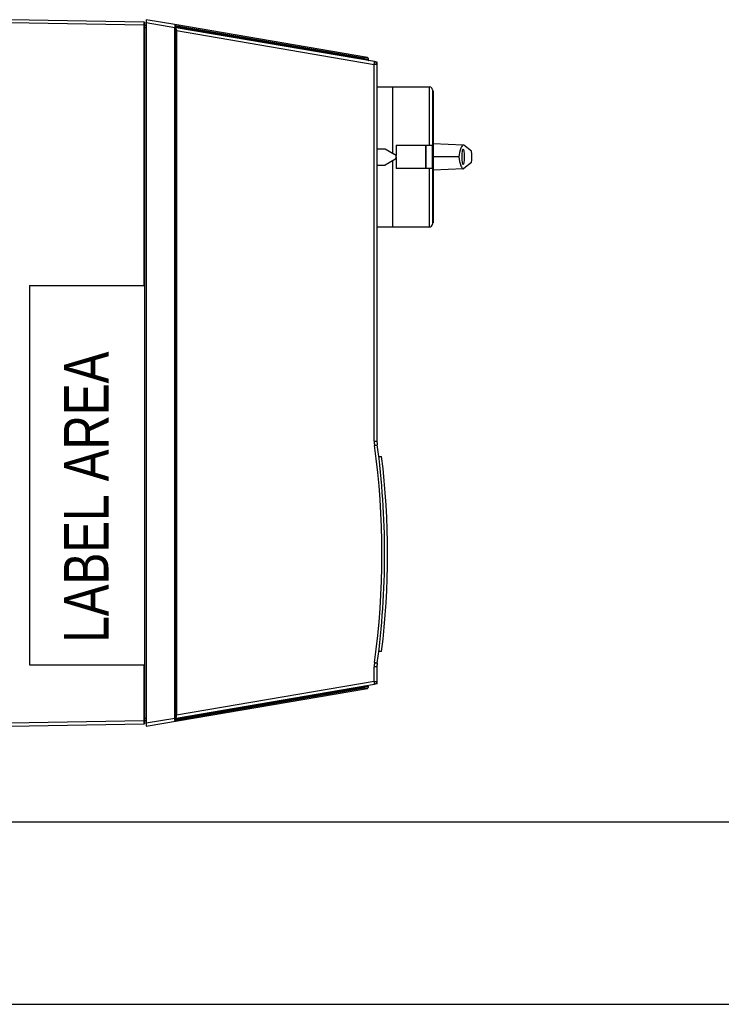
# Model space of a CAD drawing. Header units: inches. Extents: x 0 to 82.7, y 0 to 58.5.
# Tile 16 of 67: x 34.5 to 43.9, y 0 to 13.3. Entities that reach past the tile are written whole.
import ezdxf

# ---------------------------------------------------------------- set-up
doc = ezdxf.new("R2010")
doc.units = ezdxf.units.IN
doc.header["$LTSCALE"] = 4.547244
doc.header["$MEASUREMENT"] = 0
doc.layers.get('0').update_dxf_attribs({"linetype": 'CONTINUOUS'})
doc.styles.add('TEXTSTYLE_6', font='txt', dxfattribs={"width": 0.8})

msp = doc.modelspace()

# ---------------------------------------------------------------- linework, layer by layer
at = {"color": 7, "linetype": 'CONTINUOUS'}
for p, q in [((36.157, 13.246), (34.344, 13.278)), ((36.184, 13.278), (36.184, 3.75)), ((36.568, 13.212), (36.184, 13.278)), ((34.344, 13.239), (36.157, 13.207)), ((36.157, 13.246), (36.161, 13.245)), ((36.157, 13.227), (36.157, 13.246)), ((36.157, 13.222), (36.157, 13.227)), ((36.157, 13.207), (36.157, 13.222)), ((36.157, 9.695), (36.157, 13.207)), ((36.161, 13.207), (36.157, 13.207)), ((36.161, 13.245), (36.161, 3.783)), ((36.161, 13.204), (36.184, 13.204)), ((36.184, 13.17), (36.161, 13.17)), ((36.184, 13.238), (36.567, 13.173)), ((36.567, 3.855), (36.567, 13.173)), ((36.578, 13.173), (36.567, 13.173)), ((39.166, 12.768), (36.569, 13.212)), ((36.578, 13.201), (36.628, 13.191)), ((36.578, 3.828), (36.578, 13.2)), ((36.584, 13.18), (36.579, 13.181)), ((36.618, 13.175), (36.584, 13.18)), ((39.262, 12.713), (36.588, 13.17)), ((36.628, 13.173), (36.618, 13.175)), ((36.628, 13.191), (36.628, 13.173)), ((36.628, 13.191), (39.126, 12.764)), ((39.126, 12.747), (36.628, 13.173)), ((36.589, 13.13), (36.578, 13.13)), ((36.589, 13.13), (36.589, 3.898)), ((36.589, 13.13), (39.257, 12.674)), ((39.126, 12.747), (39.126, 12.764)), ((39.136, 12.763), (39.126, 12.764)), ((39.153, 12.76), (39.136, 12.763)), ((39.16, 12.759), (39.153, 12.76)), ((39.166, 12.758), (39.16, 12.759)), ((39.17, 12.758), (39.166, 12.758)), ((39.176, 12.757), (39.17, 12.758)), ((39.176, 12.757), (39.176, 12.737)), ((39.176, 12.737), (39.126, 12.747)), ((39.257, 7.596), (39.257, 12.674)), ((39.294, 12.674), (39.257, 12.674)), ((39.298, 12.706), (39.274, 12.708)), ((39.294, 12.674), (39.294, 7.596)), ((39.298, 12.452), (39.298, 12.706)), ((39.298, 12.452), (39.294, 12.452)), ((39.294, 12.372), (40.003, 12.372)), ((39.507, 11.478), (39.507, 12.372)), ((40.003, 11.585), (40.003, 12.372)), ((40.042, 12.333), (40.042, 10.522)), ((40.054, 12.317), (40.042, 12.317)), ((40.054, 12.317), (40.054, 10.538)), ((39.554, 11.585), (40.039, 11.585)), ((39.554, 11.585), (39.554, 11.445)), ((39.948, 11.585), (39.948, 11.27)), ((39.956, 11.27), (39.956, 11.585)), ((40.039, 11.585), (40.039, 11.27)), ((40.457, 11.587), (40.054, 11.605)), ((40.571, 11.504), (40.466, 11.584)), ((39.294, 11.538), (39.403, 11.538)), ((39.403, 11.538), (39.535, 11.462)), ((39.554, 11.428), (39.554, 11.27)), ((40.397, 11.428), (40.054, 11.428)), ((39.294, 11.317), (39.403, 11.317)), ((39.535, 11.393), (39.403, 11.317)), ((39.507, 10.483), (39.507, 11.378)), ((40.571, 11.351), (40.466, 11.271)), ((40.039, 11.27), (39.554, 11.27)), ((40.003, 10.483), (40.003, 11.27)), ((40.457, 11.268), (40.054, 11.25)), ((40.054, 10.538), (40.042, 10.538)), ((39.294, 10.483), (40.003, 10.483)), ((34.609, 9.695), (34.609, 4.577)), ((34.609, 9.695), (36.161, 9.695)), ((39.257, 7.596), (39.294, 7.596)), ((39.318, 7.388), (39.357, 7.388)), ((39.357, 4.758), (39.318, 4.758)), ((34.609, 4.577), (36.161, 4.577)), ((36.157, 3.821), (36.157, 4.577)), ((39.294, 4.551), (39.257, 4.551)), ((39.257, 4.354), (39.257, 4.551)), ((39.294, 4.551), (39.294, 4.354)), ((39.298, 4.576), (39.296, 4.577)), ((39.298, 4.322), (39.298, 4.576)), ((36.184, 3.75), (39.166, 4.26)), ((36.588, 3.859), (39.262, 4.316)), ((39.257, 4.354), (36.589, 3.898)), ((36.628, 3.855), (39.126, 4.282)), ((39.126, 4.264), (36.628, 3.837)), ((39.126, 4.282), (39.176, 4.291)), ((39.126, 4.264), (39.126, 4.282)), ((39.126, 4.264), (39.136, 4.265)), ((39.136, 4.265), (39.17, 4.271)), ((39.17, 4.271), (39.176, 4.272)), ((39.176, 4.291), (39.176, 4.291)), ((39.176, 4.291), (39.176, 4.272)), ((39.257, 4.354), (39.294, 4.354)), ((39.298, 4.322), (39.274, 4.32)), ((36.161, 3.859), (36.184, 3.859)), ((36.567, 3.855), (36.184, 3.79)), ((36.567, 3.855), (36.578, 3.855)), ((36.594, 3.85), (36.601, 3.851)), ((36.601, 3.851), (36.618, 3.853)), ((36.618, 3.853), (36.628, 3.855)), ((36.628, 3.855), (36.628, 3.837)), ((36.157, 3.821), (34.344, 3.79)), ((34.344, 3.75), (36.157, 3.782)), ((36.161, 3.821), (36.157, 3.821)), ((36.157, 3.816), (36.157, 3.821)), ((36.157, 3.802), (36.157, 3.816)), ((36.157, 3.782), (36.161, 3.783)), ((36.184, 3.824), (36.161, 3.824)), ((36.578, 3.847), (36.584, 3.848)), ((36.579, 3.828), (36.578, 3.828)), ((36.628, 3.837), (36.579, 3.828)), ((36.584, 3.848), (36.588, 3.849)), ((36.588, 3.849), (36.594, 3.85)), ((2.953, 2.461), (79.724, 2.461)), ((0, 0), (82.677, 0))]:
    msp.add_line(p, q, dxfattribs=at)
for centre, radius, start, end in [((36.157, 13.238), 0.00787, 59.9999, 89), ((34.452, 13.279), 2.117, 357.1352, 357.2748), ((36.566, 13.201), 0.0118, 0, 80.3026), ((36.59, 13.181), 0.0118, 180, 260.3026), ((36.598, 13.188), 0.0197, 223.9852, 251.0998), ((38.435, 13.222), 1.848, 182.2377, 182.6979), ((38.812, 13.239), 2.226, 182.6808, 182.8168), ((39.164, 12.757), 0.0118, 0, 80.3026), ((39.188, 12.737), 0.0118, 180, 260.3026), ((39.255, 12.674), 0.0394, 0, 80.3026), ((40.003, 12.333), 0.0394, 0, 90), ((39.515, 11.428), 0.0394, 300, 60), ((40.003, 10.522), 0.0394, 270, 360), ((39.691, 7.596), 0.434, 180.0042, 187.6596), ((39.688, 7.596), 0.394, 180, 187.6641), ((28.375, 6.073), 10.985, 352.3363, 7.6637), ((28.373, 6.073), 11.024, 352.3359, 7.6641), ((28.412, 6.073), 11.024, 353.1491, 6.8509), ((39.691, 4.55), 0.434, 172.3404, 179.9958), ((39.688, 4.551), 0.394, 172.3359, 180), ((39.164, 4.272), 0.0118, 279.6974, 360), ((39.255, 4.354), 0.0394, 279.6974, 360), ((34.587, 3.756), 1.983, 2.4374, 2.8735), ((36.59, 3.847), 0.0118, 99.6974, 180), ((36.598, 3.84), 0.0197, 108.8932, 135.9899), ((38.261, 3.814), 1.675, 177.2815, 177.9353), ((38.812, 3.789), 2.226, 177.1832, 177.3195), ((36.157, 3.79), 0.00787, 271, 300.0001), ((35.045, 3.776), 1.524, 2.2578, 2.4313), ((35.526, 3.794), 1.043, 1.8312, 2.2783), ((36.566, 3.828), 0.0118, 279.6974, 360)]:
    msp.add_arc(centre, radius, start, end, dxfattribs=at)
msp.add_ellipse((40.457, 11.428), major_axis=(0, 0.106), ratio=0.122785, dxfattribs=at)
msp.add_ellipse((40.457, 11.428), major_axis=(0, 0.931), ratio=0.122786, start_param=-1.65352, end_param=-1.488072, dxfattribs=at)
for points, knots in [([(36.568, 13.212), (36.569, 13.212), (36.567, 13.207), (36.569, 13.202), (36.567, 13.19), (36.567, 13.183), (36.567, 13.178)], [0, 0, 0, 0, 0.074794, 0.286938, 0.608871, 1, 1, 1, 1]), ([(36.588, 13.15), (36.588, 13.152), (36.588, 13.159), (36.587, 13.165), (36.588, 13.169)], [0, 0, 0, 0, 0.373647, 1, 1, 1, 1]), ([(36.623, 13.203), (36.624, 13.203), (36.628, 13.2), (36.629, 13.195), (36.628, 13.191)], [0, 0, 0, 0, 0.191039, 1, 1, 1, 1]), ([(36.628, 13.173), (36.628, 13.172), (36.628, 13.168), (36.63, 13.162), (36.633, 13.162)], [0, 0, 0, 0, 0.322078, 1, 1, 1, 1]), ([(39.126, 12.764), (39.126, 12.766), (39.126, 12.77), (39.124, 12.776), (39.121, 12.776)], [0, 0, 0, 0, 0.322078, 1, 1, 1, 1]), ([(39.257, 12.674), (39.258, 12.679), (39.26, 12.688), (39.262, 12.7), (39.261, 12.707), (39.263, 12.712), (39.262, 12.713)], [0, 0, 0, 0, 0.381625, 0.704578, 0.920797, 1, 1, 1, 1]), ([(40.457, 11.587), (40.451, 11.587), (40.436, 11.574), (40.415, 11.52), (40.404, 11.468), (40.397, 11.428)], [0, 0, 0, 0, 0.106499, 0.301179, 1, 1, 1, 1]), ([(40.397, 11.428), (40.404, 11.387), (40.415, 11.335), (40.436, 11.281), (40.451, 11.268), (40.457, 11.268)], [0, 0, 0, 0, 0.698821, 0.893501, 1, 1, 1, 1]), ([(39.261, 7.538), (39.266, 7.539), (39.275, 7.54), (39.285, 7.541), (39.291, 7.542), (39.295, 7.543), (39.296, 7.543), (39.298, 7.543), (39.298, 7.543)], [0, 0, 0, 0, 0.386567, 0.710455, 0.833527, 0.924573, 0.980719, 1, 1, 1, 1]), ([(39.261, 4.608), (39.266, 4.608), (39.275, 4.606), (39.285, 4.605), (39.291, 4.604), (39.295, 4.604), (39.296, 4.603), (39.298, 4.603), (39.298, 4.603)], [0, 0, 0, 0, 0.386567, 0.710455, 0.833527, 0.924573, 0.980719, 1, 1, 1, 1]), ([(39.121, 4.252), (39.122, 4.252), (39.126, 4.255), (39.126, 4.26), (39.126, 4.264)], [0, 0, 0, 0, 0.191039, 1, 1, 1, 1]), ([(39.126, 4.282), (39.126, 4.283), (39.126, 4.287), (39.128, 4.293), (39.131, 4.293)], [0, 0, 0, 0, 0.322078, 1, 1, 1, 1]), ([(39.262, 4.316), (39.263, 4.316), (39.261, 4.322), (39.262, 4.328), (39.26, 4.341), (39.258, 4.35), (39.257, 4.354)], [0, 0, 0, 0, 0.079203, 0.295422, 0.618375, 1, 1, 1, 1]), ([(36.588, 3.859), (36.587, 3.859), (36.588, 3.861), (36.587, 3.863), (36.588, 3.868), (36.588, 3.872), (36.588, 3.874)], [0, 0, 0, 0, 0.065903, 0.262415, 0.579937, 1, 1, 1, 1]), ([(36.157, 3.782), (36.157, 3.782), (36.156, 3.785), (36.157, 3.788), (36.157, 3.794), (36.157, 3.799), (36.157, 3.802)], [0, 0, 0, 0, 0.068298, 0.26817, 0.585917, 1, 1, 1, 1]), ([(36.568, 3.827), (36.568, 3.826), (36.568, 3.822), (36.568, 3.819), (36.568, 3.816)], [0, 0, 0, 0, 0.370755, 1, 1, 1, 1]), ([(36.628, 3.837), (36.628, 3.836), (36.629, 3.832), (36.626, 3.826), (36.623, 3.825)], [0, 0, 0, 0, 0.322078, 1, 1, 1, 1])]:
    msp.add_open_spline(points, degree=3, knots=knots, dxfattribs=at)
for points in [[(40.466, 11.584), (40.463, 11.586), (40.46, 11.587), (40.457, 11.587)], [(40.457, 11.268), (40.46, 11.268), (40.463, 11.269), (40.466, 11.271)]]:
    msp.add_open_spline(points, degree=3, dxfattribs=at)

# ---------------------------------------------------------------- texts
at = {"color": 7, "linetype": 'CONTINUOUS', "insert": (35.074, 4.877), "char_height": 0.6, "width": 4.58, "attachment_point": 1, "rotation": 90, "line_spacing_factor": 0.9, "style": 'TEXTSTYLE_6'}
msp.add_mtext('LABEL AREA', dxfattribs=at)

doc.saveas('drawing.dxf')
